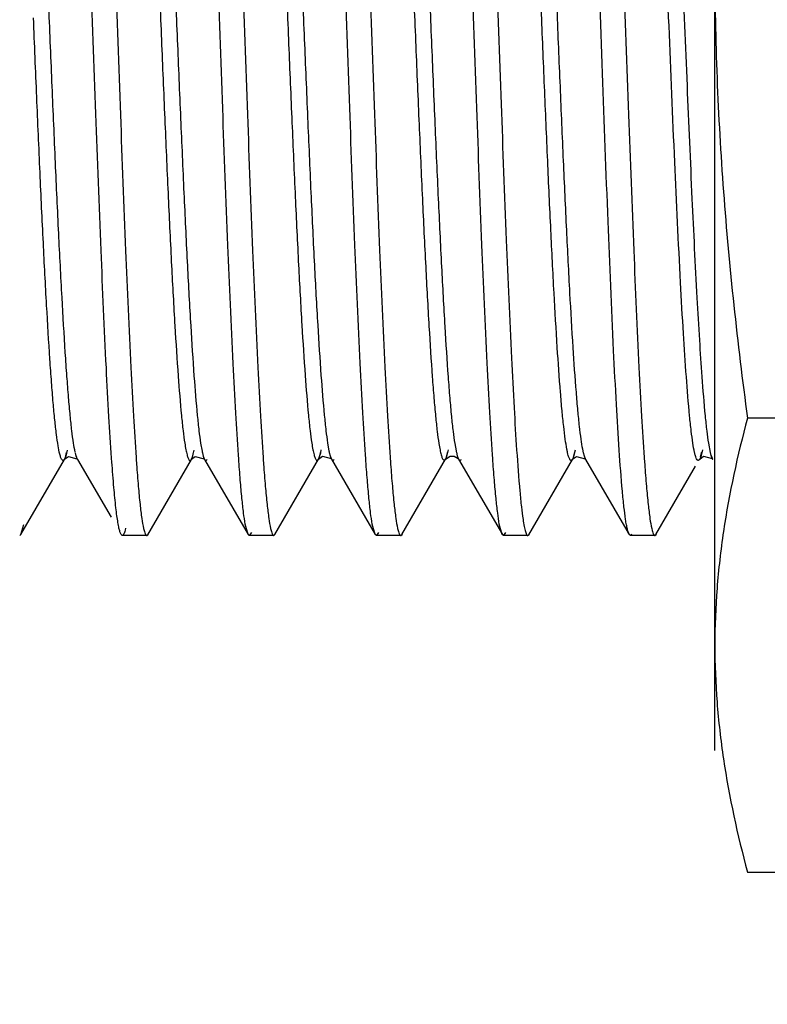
# Model space of a CAD drawing. Header units: inches. Extents: x 0 to 22, y 0 to 17.
# Tile 22 of 41: x 7.594 to 7.757, y 13.411 to 13.627. Entities that reach past the tile are written whole.
import ezdxf

# ---------------------------------------------------------------- set-up
doc = ezdxf.new("R2010")
doc.units = ezdxf.units.IN
doc.header["$LTSCALE"] = 1.21
doc.header["$MEASUREMENT"] = 0
doc.layers.get('0').update_dxf_attribs({"linetype": 'CONTINUOUS'})
doc.layers.add('DIMENSIONS', color=7, linetype='CONTINUOUS')
doc.styles.get("Standard").update_dxf_attribs({"font": 'txt', "width": 0.8})
doc.dimstyles.new('DIMSTYLE_2', dxfattribs={"dimtxt": 0.125, "dimasz": 0.18, "dimexe": 0.18, "dimexo": 0.0625, "dimgap": 0.09, "dimtad": 0, "dimtih": 1, "dimtoh": 1, "dimdec": 3, "dimzin": 4, "dimdsep": 46, "dimtxsty": 'STANDARD', "dimblk": '_FILLED', "dimblk1": '_FILLED', "dimblk2": '_FILLED', "dimcen": 0.09, "dimadec": 0, "dimazin": 0, "dimtp": 0.01, "dimtm": 0.01, "dimtfac": 1, "dimtdec": 3, "dimtofl": 0, "dimtmove": 0, "dimatfit": 3, "dimldrblk": '_FILLED', "dimfxl": 1, "dimtolj": 1, "dimtzin": 4, "dimarcsym": 0})

# ---------------------------------------------------------------- blocks, each defined once
blk = doc.blocks.new('_FILLED')
at = {"color": 0, "linetype": 'BYBLOCK'}
blk.add_solid([(0, 0), (-1, 0.1736111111), (-1, -0.1736111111)], dxfattribs=at)
blk = doc.blocks.new('*D14')
at = {"layer": 'DIMENSIONS', "color": 2, "linetype": 'CONTINUOUS'}
for p, q in [((6.515007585, 14.048753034), (6.515007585, 14.408753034)), ((7.742507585, 14.048753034), (6.390007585, 14.048753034)), ((7.742507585, 13.268753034), (6.390007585, 13.268753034)), ((6.515007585, 13.268753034), (6.515007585, 12.908753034))]:
    blk.add_line(p, q, dxfattribs=at)
at = {"layer": 'DIMENSIONS', "color": 2, "linetype": 'CONTINUOUS', "xscale": 0.18, "yscale": 0.18, "zscale": 0.18}
for p, rotation in [((6.515007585, 14.048753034), 270), ((6.515007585, 13.268753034), 90)]:
    blk.add_blockref('_FILLED', p, dxfattribs=dict(at, rotation=rotation))
at = {"layer": 'DIMENSIONS', "color": 2, "linetype": 'CONTINUOUS', "insert": (6.515007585, 13.721253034), "char_height": 0.125, "width": 1.225, "attachment_point": 2, "line_spacing_factor": 0.9}
blk.add_mtext('.780{\\Ftxt.shx;\\W1.000000;\\H0.125000; }[19.81]', dxfattribs=at)

msp = doc.modelspace()

# ---------------------------------------------------------------- linework, layer by layer
at = {"color": 7, "linetype": 'CONTINUOUS'}
for p, q in [((7.746007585, 13.466753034), (7.746007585, 13.810753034)), ((7.805007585, 13.5394487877), (7.7531373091, 13.5394487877)), ((7.7531373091, 13.4401445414), (7.805007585, 13.4401445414))]:
    msp.add_line(p, q, dxfattribs=at)
at = {"color": 9, "linetype": 'CONTINUOUS'}
for p, q in [((7.633592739, 13.5339865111), (7.6339019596, 13.5322389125)), ((7.6613528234, 13.5340120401), (7.6616555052, 13.5323005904)), ((7.6891437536, 13.5339053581), (7.6894366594, 13.5322913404)), ((7.7172937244, 13.5318749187), (7.7171277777, 13.5326748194)), ((7.7450489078, 13.5319133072), (7.7446725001, 13.5339550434)), ((7.6041262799, 13.5311741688), (7.6038468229, 13.5304629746)), ((7.6042885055, 13.5317828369), (7.6041262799, 13.5311741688)), ((7.6044371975, 13.5324664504), (7.6042885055, 13.5317828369)), ((7.6063937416, 13.5311622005), (7.6062141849, 13.5318481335)), ((7.6066783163, 13.5304439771), (7.6063937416, 13.5311622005)), ((7.6316080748, 13.5304635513), (7.631826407, 13.5309854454)), ((7.631826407, 13.5309854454), (7.6320613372, 13.5318383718)), ((7.6320613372, 13.5318383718), (7.6321997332, 13.532480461)), ((7.6339826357, 13.5318685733), (7.6341682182, 13.5311535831)), ((7.6341682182, 13.5311535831), (7.6344504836, 13.5304382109)), ((7.6593753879, 13.5304964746), (7.6593846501, 13.530512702)), ((7.6593846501, 13.530512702), (7.6596046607, 13.5310350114)), ((7.6596046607, 13.5310350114), (7.6598438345, 13.531899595)), ((7.6598438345, 13.531899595), (7.6599835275, 13.5325468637)), ((7.6617342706, 13.5319393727), (7.6619284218, 13.5311969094)), ((7.6619284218, 13.5311969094), (7.6622092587, 13.5304936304)), ((7.6622092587, 13.5304936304), (7.6622220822, 13.53047194)), ((7.687158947, 13.5305051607), (7.6871643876, 13.530514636)), ((7.6871643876, 13.530514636), (7.6873893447, 13.5310484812)), ((7.6873893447, 13.5310484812), (7.6874928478, 13.5313874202)), ((7.6874928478, 13.5313874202), (7.6876387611, 13.5319653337)), ((7.6895029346, 13.5319902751), (7.6896981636, 13.5312412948)), ((7.6896981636, 13.5312412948), (7.6899899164, 13.530506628)), ((7.6899899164, 13.530506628), (7.6900049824, 13.5304812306)), ((7.7150620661, 13.5307665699), (7.7149184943, 13.5304529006)), ((7.7155071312, 13.5324596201), (7.7150620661, 13.5307665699)), ((7.7174842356, 13.5311427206), (7.7172937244, 13.5318749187)), ((7.7177662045, 13.5304307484), (7.7174842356, 13.5311427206)), ((7.7426921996, 13.5305031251), (7.7426821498, 13.530485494)), ((7.7429113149, 13.5310240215), (7.7426921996, 13.5305031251)), ((7.7431468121, 13.5318733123), (7.7429113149, 13.5310240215)), ((7.7432904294, 13.5325374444), (7.7431468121, 13.5318733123)), ((7.7452144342, 13.5312678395), (7.7450489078, 13.5319133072)), ((7.7455193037, 13.5304816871), (7.7452144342, 13.5312678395)), ((7.7455313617, 13.5304612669), (7.7455193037, 13.5304816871)), ((7.6038468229, 13.5304629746), (7.6038370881, 13.530445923)), ((7.6066901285, 13.5304238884), (7.6066783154, 13.5304439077)), ((7.6315973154, 13.5304446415), (7.6316080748, 13.5304635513)), ((7.6344504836, 13.5304382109), (7.6344623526, 13.5304181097)), ((7.7149184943, 13.5304529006), (7.7149083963, 13.5304351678)), ((7.7177800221, 13.5304074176), (7.7177662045, 13.5304307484))]:
    msp.add_line(p, q, dxfattribs=at)
at = {"color": 6, "linetype": 'CONTINUOUS'}
for p, q in [((7.6042354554, 13.5319427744), (7.6039835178, 13.5308687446)), ((7.6065725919, 13.5305877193), (7.6066856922, 13.5304321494)), ((7.6142023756, 13.5298427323), (7.6141398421, 13.5307218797)), ((7.6319979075, 13.531956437), (7.6317459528, 13.5308775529)), ((7.634347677, 13.530579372), (7.6344601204, 13.530422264)), ((7.6419203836, 13.5305703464), (7.6418649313, 13.5313646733)), ((7.649812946, 13.5139783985), (7.6593753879, 13.5304964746)), ((7.6593720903, 13.5304864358), (7.6593846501, 13.530512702)), ((7.6597816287, 13.5320227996), (7.6595253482, 13.5309291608)), ((7.6621112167, 13.5306280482), (7.6622196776, 13.5304764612)), ((7.6622092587, 13.5304936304), (7.6717526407, 13.5140081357)), ((7.6622196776, 13.5304764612), (7.6622220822, 13.53047194)), ((7.6696871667, 13.5306159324), (7.6696307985, 13.5314245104)), ((7.6776053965, 13.5140038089), (7.687158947, 13.5305051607)), ((7.6871491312, 13.5304813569), (7.6871643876, 13.530514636)), ((7.6871643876, 13.530514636), (7.6881297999, 13.5311724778)), ((7.6875541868, 13.5319908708), (7.6872989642, 13.5309066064)), ((7.6881297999, 13.5311724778), (7.6890211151, 13.5311731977)), ((7.6890211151, 13.5311731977), (7.6899144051, 13.5306135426)), ((7.6899273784, 13.5306640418), (7.68969493, 13.5315098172)), ((7.6899144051, 13.5306135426), (7.6900049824, 13.5304812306)), ((7.6900049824, 13.5304812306), (7.6899273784, 13.5306640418)), ((7.6899899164, 13.530506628), (7.6995541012, 13.5139870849)), ((7.6974564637, 13.5306260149), (7.697397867, 13.5314672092)), ((7.715305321, 13.5319355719), (7.7150540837, 13.5308599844)), ((7.7176760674, 13.5305567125), (7.7177800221, 13.5304074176)), ((7.7426799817, 13.5304779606), (7.7426921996, 13.5305031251)), ((7.743088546, 13.532013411), (7.7428331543, 13.5309222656)), ((7.7454678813, 13.5306108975), (7.745298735, 13.5312231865)), ((7.7454150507, 13.5306235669), (7.7455275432, 13.5304683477)), ((7.7455313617, 13.5304612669), (7.7454678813, 13.5306108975)), ((7.5943133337, 13.5139828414), (7.6038371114, 13.5304422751)), ((7.6038333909, 13.5304350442), (7.6038468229, 13.5304629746)), ((7.6066783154, 13.5304439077), (7.6140112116, 13.517771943)), ((7.6066856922, 13.5304321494), (7.6066901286, 13.5304239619)), ((7.6220621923, 13.5139659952), (7.6315973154, 13.5304446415)), ((7.6315943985, 13.53043564), (7.6316080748, 13.5304635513)), ((7.6344504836, 13.5304382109), (7.6439673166, 13.5139903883)), ((7.6344601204, 13.530422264), (7.6344623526, 13.5304181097)), ((7.7053810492, 13.5139685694), (7.7149083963, 13.5304351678)), ((7.7149032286, 13.530421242), (7.7149184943, 13.5304529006)), ((7.7177662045, 13.5304307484), (7.7272842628, 13.5139796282)), ((7.7177800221, 13.5304074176), (7.7177811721, 13.5304052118)), ((7.733123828, 13.5139728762), (7.7418004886, 13.5289628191)), ((7.7455275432, 13.5304683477), (7.7455313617, 13.5304612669)), ((7.5943182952, 13.5139828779), (7.5949231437, 13.516180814)), ((7.6439670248, 13.5139928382), (7.6433520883, 13.5162643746)), ((7.6717269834, 13.514010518), (7.6711220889, 13.5162643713)), ((7.699509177, 13.5139894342), (7.6988920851, 13.5162643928)), ((7.59405065, 13.513753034), (7.5943186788, 13.51398283)), ((7.6161962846, 13.5139918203), (7.6159663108, 13.5145623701)), ((7.6164695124, 13.513753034), (7.6161961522, 13.5139920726)), ((7.6218206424, 13.513753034), (7.6164695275, 13.513753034)), ((7.6171785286, 13.5153561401), (7.6170830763, 13.5149535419)), ((7.6211199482, 13.5153212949), (7.6212255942, 13.5148855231)), ((7.6218206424, 13.513753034), (7.6220786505, 13.5139659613)), ((7.6220787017, 13.5139664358), (7.6222793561, 13.5144256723)), ((7.6442395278, 13.513753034), (7.6439671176, 13.5139903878)), ((7.6446977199, 13.5144241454), (7.6442394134, 13.5137549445)), ((7.6495906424, 13.513753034), (7.6442395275, 13.513753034)), ((7.6488906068, 13.5153184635), (7.6489956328, 13.5148855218)), ((7.6495906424, 13.513753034), (7.6498560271, 13.513978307)), ((7.6498561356, 13.5139787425), (7.6500493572, 13.5144256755)), ((7.6720095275, 13.513753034), (7.6717271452, 13.5140080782)), ((7.6724677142, 13.5144241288), (7.6720093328, 13.5137549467)), ((7.6773606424, 13.513753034), (7.6720095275, 13.513753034)), ((7.6766538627, 13.5153483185), (7.6767655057, 13.5148855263)), ((7.6773606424, 13.513753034), (7.6776406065, 13.5140037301)), ((7.677640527, 13.5140041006), (7.6778193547, 13.5144256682)), ((7.6997795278, 13.513753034), (7.6995090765, 13.5139869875)), ((7.7051306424, 13.513753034), (7.6997795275, 13.513753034)), ((7.7002377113, 13.5144241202), (7.6997796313, 13.5137549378)), ((7.7051306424, 13.513753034), (7.7053902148, 13.5139685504)), ((7.7275495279, 13.513753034), (7.7272833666, 13.5139796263)), ((7.7278790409, 13.5141002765), (7.7275494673, 13.5137543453)), ((7.7329006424, 13.513753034), (7.7275495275, 13.513753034)), ((7.7322046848, 13.5153003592), (7.7323056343, 13.5148855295)), ((7.7329006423, 13.513753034), (7.733162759, 13.5139727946)), ((7.7331628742, 13.5139732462), (7.733359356, 13.5144256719))]:
    msp.add_line(p, q, dxfattribs=at)
for points in [[(7.6038468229, 13.5304629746), (7.6046885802, 13.5310791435), (7.6065725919, 13.5305877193)], [(7.6066901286, 13.5304239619), (7.6066289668, 13.530567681), (7.6064558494, 13.5311894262)], [(7.6316080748, 13.5304635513), (7.6324345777, 13.5310743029), (7.634347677, 13.530579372)], [(7.6344623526, 13.5304181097), (7.6343997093, 13.530568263), (7.6342305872, 13.5311839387)], [(7.6593846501, 13.530512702), (7.6602376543, 13.531130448), (7.6621112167, 13.5306280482)], [(7.6622220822, 13.53047194), (7.662155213, 13.5306292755), (7.6619889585, 13.5312315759)], [(7.7149184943, 13.5304529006), (7.7157824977, 13.5310790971), (7.7176760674, 13.5305567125)], [(7.7177811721, 13.5304052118), (7.7177114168, 13.5305709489), (7.7175462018, 13.5311734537)], [(7.7426921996, 13.5305031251), (7.7435214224, 13.5311122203), (7.7454150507, 13.5306235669)]]:
    msp.add_lwpolyline(points, dxfattribs=at)
for centre, radius, start, end in [((8.1159562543, 13.5656059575), 0.4976894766, 184.0071042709, 184.1759886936), ((8.1436933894, 13.5656027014), 0.4976564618, 184.0075458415, 184.1758932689), ((8.1723948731, 13.5656724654), 0.4985905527, 184.0027672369, 184.1760876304), ((8.2268384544, 13.5655907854), 0.4974910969, 184.00824141, 184.1759080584)]:
    msp.add_arc(centre, radius, start, end, dxfattribs=at)
at = {"color": 9, "linetype": 'CONTINUOUS'}
for centre, radius, start, end in [((7.6527827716, 13.5361580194), 0.0192832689, 191.726414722, 192.8526172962), ((7.6801612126, 13.5361466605), 0.0189011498, 191.7407327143, 192.8614531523), ((7.6688471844, 13.5362630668), 0.01927677, 347.1177096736, 348.7886709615), ((7.7080220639, 13.5362248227), 0.018997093, 191.949944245, 192.8797168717)]:
    msp.add_arc(centre, radius, start, end, dxfattribs=at)
at = {"color": 6, "linetype": 'CONTINUOUS'}
for points, knots in [([(7.7251020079, 13.532434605), (7.7248777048, 13.5357705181), (7.7244454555, 13.543048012), (7.7236005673, 13.5597189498), (7.722592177, 13.5838570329), (7.7214253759, 13.6154550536), (7.720255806, 13.6488017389), (7.7190868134, 13.6813939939), (7.7180809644, 13.706957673), (7.7172444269, 13.7252036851), (7.7166497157, 13.7366099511), (7.716058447, 13.746171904), (7.7156181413, 13.7519041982), (7.7153823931, 13.7544292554)], [0, 0, 0, 0, 0.0451371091, 0.0984178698, 0.2253482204, 0.3712849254, 0.5252878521, 0.6758108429, 0.8115694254, 0.8706663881, 0.9223932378, 0.9657630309, 1, 1, 1, 1]), ([(7.6141398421, 13.5307218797), (7.6139281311, 13.5337349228), (7.6135192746, 13.5403168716), (7.6127198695, 13.5554527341), (7.6117640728, 13.5775280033), (7.6106597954, 13.6067184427), (7.6095515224, 13.6380531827), (7.608443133, 13.6694343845), (7.6073384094, 13.6987619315), (7.6063830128, 13.7210047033), (7.6055841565, 13.7363135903), (7.6051761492, 13.7429936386), (7.6049648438, 13.7460586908)], [0, 0, 0, 0, 0.0420406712, 0.0917851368, 0.210961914, 0.3495796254, 0.4983652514, 0.6473693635, 0.7866334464, 0.9068525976, 0.9572375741, 1, 1, 1, 1]), ([(7.6418649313, 13.5313646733), (7.6416537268, 13.534422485), (7.6412457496, 13.5410879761), (7.640447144, 13.5563692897), (7.6394921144, 13.578581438), (7.6383878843, 13.6078790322), (7.637279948, 13.6392412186), (7.6361721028, 13.6705707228), (7.6350680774, 13.6997725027), (7.6341129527, 13.7218678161), (7.6333137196, 13.7370293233), (7.6329054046, 13.743627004), (7.6326938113, 13.7466491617)], [0, 0, 0, 0, 0.0426721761, 0.0929677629, 0.2130349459, 0.3521896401, 0.5011375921, 0.6499303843, 0.7886302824, 0.9079743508, 0.9578226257, 1, 1, 1, 1]), ([(7.6696307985, 13.5314245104), (7.6694196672, 13.5344860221), (7.6690117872, 13.5411583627), (7.6682133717, 13.55645106), (7.6672584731, 13.5786729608), (7.6661543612, 13.6079768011), (7.6650465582, 13.6393381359), (7.6639388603, 13.6706603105), (7.6628349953, 13.6998493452), (7.6618799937, 13.7219312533), (7.6610807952, 13.7370803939), (7.6606725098, 13.7436714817), (7.6604609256, 13.7466902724)], [0, 0, 0, 0, 0.0427272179, 0.0930709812, 0.2132116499, 0.3524072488, 0.501363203, 0.6501332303, 0.7887838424, 0.9080579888, 0.9578657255, 1, 1, 1, 1]), ([(7.697397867, 13.5314672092), (7.6971869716, 13.5345289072), (7.6967794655, 13.541200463), (7.6959817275, 13.556487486), (7.6950275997, 13.5786958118), (7.6939243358, 13.6079781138), (7.6928173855, 13.6393144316), (7.6917105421, 13.6706132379), (7.6906075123, 13.6997855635), (7.6896532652, 13.7218597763), (7.6888548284, 13.7370092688), (7.6884469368, 13.743602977), (7.6882355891, 13.7466237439)], [0, 0, 0, 0, 0.0427513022, 0.093107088, 0.2132406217, 0.3523994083, 0.5013066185, 0.6500356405, 0.7886721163, 0.9079751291, 0.9578170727, 1, 1, 1, 1]), ([(7.6936119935, 13.7462570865), (7.6938207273, 13.7432449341), (7.6942246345, 13.7366790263), (7.6950141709, 13.7216299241), (7.69595985, 13.6997480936), (7.6970525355, 13.6708583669), (7.698149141, 13.6398672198), (7.6992459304, 13.6088035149), (7.7003392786, 13.579699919), (7.7012842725, 13.5575572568), (7.7020730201, 13.5422386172), (7.7024756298, 13.5355199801), (7.7026836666, 13.5324265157)], [0, 0, 0, 0, 0.0423218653, 0.0922041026, 0.2112283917, 0.3493155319, 0.4974340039, 0.6458954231, 0.7849990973, 0.9056599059, 0.9565417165, 1, 1, 1, 1]), ([(7.6103469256, 13.7456064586), (7.6105568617, 13.7425245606), (7.6109629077, 13.7358184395), (7.61175788, 13.7204849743), (7.6127093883, 13.6982588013), (7.613809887, 13.6689974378), (7.6149139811, 13.6377287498), (7.6160178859, 13.6065281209), (7.617117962, 13.5774663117), (7.6180696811, 13.5554835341), (7.6188659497, 13.5403997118), (7.6192726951, 13.5338349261), (7.6194834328, 13.5308273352)], [0, 0, 0, 0, 0.0431068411, 0.0937512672, 0.2142610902, 0.3535472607, 0.5023756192, 0.6508801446, 0.7892169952, 0.908217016, 0.9579268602, 1, 1, 1, 1]), ([(7.6381112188, 13.7456902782), (7.6383213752, 13.7426118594), (7.6387277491, 13.7359114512), (7.6395233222, 13.7205846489), (7.6404754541, 13.6983585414), (7.6415766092, 13.6690888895), (7.6426813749, 13.6378031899), (7.6437859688, 13.6065806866), (7.64488673, 13.5774963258), (7.6458390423, 13.5554962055), (7.6466358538, 13.5404011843), (7.6470428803, 13.533831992), (7.64725377, 13.5308225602)], [0, 0, 0, 0, 0.0430408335, 0.0936332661, 0.2140802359, 0.353352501, 0.5022047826, 0.6507564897, 0.7891476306, 0.9081933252, 0.9579184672, 1, 1, 1, 1]), ([(7.665880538, 13.7457001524), (7.6660906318, 13.7426233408), (7.6664968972, 13.735926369), (7.6672922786, 13.7206070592), (7.6682441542, 13.6983909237), (7.6693450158, 13.6691328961), (7.6704494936, 13.6378570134), (7.6715538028, 13.6066407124), (7.6726542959, 13.5775573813), (7.6736063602, 13.555554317), (7.6744028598, 13.5404535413), (7.6748097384, 13.5338802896), (7.6750205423, 13.5308685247)], [0, 0, 0, 0, 0.0430256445, 0.0936010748, 0.2140117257, 0.3532503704, 0.5020791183, 0.6506244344, 0.7890322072, 0.9081214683, 0.9578790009, 1, 1, 1, 1]), ([(7.721423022, 13.7456638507), (7.721633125, 13.7425841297), (7.7220394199, 13.7358814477), (7.7228348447, 13.7205514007), (7.7237868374, 13.6983235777), (7.7248878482, 13.6690543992), (7.7259924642, 13.6377720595), (7.7270969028, 13.6065549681), (7.7281975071, 13.577477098), (7.7291496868, 13.5554826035), (7.729946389, 13.540391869), (7.7303533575, 13.5338246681), (7.7305642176, 13.5308161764)], [0, 0, 0, 0, 0.043062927, 0.0936736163, 0.2141453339, 0.35342742, 0.5022766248, 0.6508154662, 0.7891877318, 0.9082125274, 0.957927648, 1, 1, 1, 1]), ([(7.6433520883, 13.5162643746), (7.6432097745, 13.5170672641), (7.642947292, 13.5189406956), (7.6425993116, 13.5221413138), (7.6422485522, 13.5261046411), (7.6420312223, 13.5289996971), (7.6419203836, 13.5305703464)], [0, 0, 0, 0, 0.1700897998, 0.3944140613, 0.6715547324, 1, 1, 1, 1]), ([(7.6711220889, 13.5162643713), (7.6709794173, 13.5170693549), (7.6707163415, 13.5189481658), (7.6703675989, 13.5221585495), (7.6700160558, 13.5261349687), (7.669798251, 13.5290398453), (7.6696871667, 13.5306159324)], [0, 0, 0, 0, 0.1699927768, 0.3942885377, 0.6714635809, 1, 1, 1, 1]), ([(7.6988920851, 13.5162643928), (7.6987492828, 13.5170698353), (7.6984860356, 13.5189498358), (7.6981371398, 13.52216238), (7.697785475, 13.5261416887), (7.6975675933, 13.5290487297), (7.6974564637, 13.5306260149)], [0, 0, 0, 0, 0.1699726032, 0.3942620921, 0.6714441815, 1, 1, 1, 1]), ([(7.7026836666, 13.5324265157), (7.7028848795, 13.5294345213), (7.7031880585, 13.5252956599), (7.7036855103, 13.5202625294), (7.7039382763, 13.5182188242), (7.704072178, 13.5173205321)], [0, 0, 0, 0, 0.5929312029, 0.8204219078, 1, 1, 1, 1]), ([(7.7264905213, 13.5173241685), (7.7263566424, 13.5182228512), (7.7261038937, 13.5202673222), (7.725606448, 13.5253019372), (7.7253032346, 13.5294418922), (7.7251020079, 13.532434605)], [0, 0, 0, 0, 0.1796013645, 0.4070999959, 1, 1, 1, 1]), ([(7.6159663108, 13.5145623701), (7.6158780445, 13.5148462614), (7.615715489, 13.5155226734), (7.6155012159, 13.5166947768), (7.615285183, 13.5181691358), (7.6149719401, 13.5207256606), (7.6145950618, 13.524649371), (7.6143361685, 13.5279849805), (7.6142023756, 13.5298427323)], [0, 0, 0, 0, 0.0579223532, 0.1353241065, 0.2321330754, 0.3481795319, 0.6371162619, 1, 1, 1, 1]), ([(7.6195881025, 13.5293640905), (7.6197056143, 13.5277558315), (7.6199349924, 13.5248238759), (7.6203075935, 13.5208644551), (7.6206766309, 13.5177880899), (7.6209591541, 13.5160383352), (7.6211199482, 13.5153212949)], [0, 0, 0, 0, 0.3422783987, 0.6242357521, 0.8440214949, 1, 1, 1, 1]), ([(7.6473581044, 13.5293640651), (7.6474756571, 13.5277552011), (7.6477051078, 13.5248222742), (7.6480778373, 13.5208617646), (7.6484470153, 13.517785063), (7.6487296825, 13.5160353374), (7.6488906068, 13.5153184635)], [0, 0, 0, 0, 0.3423373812, 0.6243153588, 0.8440816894, 1, 1, 1, 1]), ([(7.6751281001, 13.5293641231), (7.6752451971, 13.5277616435), (7.6754738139, 13.5248389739), (7.6758450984, 13.5208899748), (7.6762128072, 13.5178168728), (7.6764941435, 13.5160668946), (7.6766538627, 13.5153483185)], [0, 0, 0, 0, 0.3417170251, 0.6234770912, 0.8434467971, 1, 1, 1, 1]), ([(7.7306681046, 13.5293640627), (7.7307859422, 13.5277512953), (7.7310159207, 13.5248121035), (7.7313895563, 13.5208445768), (7.73175963, 13.5177657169), (7.73204306, 13.5160161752), (7.7322046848, 13.5153003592)], [0, 0, 0, 0, 0.3427184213, 0.6248304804, 0.8444720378, 1, 1, 1, 1]), ([(7.704072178, 13.5173205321), (7.7041497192, 13.5168003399), (7.7042681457, 13.5160747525), (7.7044567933, 13.5151865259), (7.7045869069, 13.514683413), (7.7047148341, 13.5142892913), (7.7048441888, 13.514004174), (7.704968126, 13.5138174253), (7.7050826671, 13.5137546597), (7.7051306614, 13.5137543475)], [0, 0, 0, 0, 0.4147583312, 0.5794716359, 0.7159160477, 0.8244396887, 0.9058311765, 0.9621506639, 1, 1, 1, 1]), ([(7.7272833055, 13.5139822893), (7.7271984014, 13.5141270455), (7.7270501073, 13.5145175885), (7.7268598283, 13.5152329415), (7.7266674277, 13.5161957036), (7.726550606, 13.516920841), (7.7264905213, 13.5173241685)], [0, 0, 0, 0, 0.1460978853, 0.3605383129, 0.6450001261, 1, 1, 1, 1]), ([(7.6170830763, 13.5149535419), (7.6170379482, 13.5147769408), (7.6169512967, 13.5144714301), (7.6168205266, 13.5141264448), (7.6167077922, 13.5139287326), (7.6166191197, 13.5138123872), (7.6165267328, 13.513753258), (7.616469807, 13.5137532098)], [0, 0, 0, 0, 0.3916927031, 0.6819438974, 0.7908719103, 0.8776722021, 1, 1, 1, 1]), ([(7.6212255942, 13.5148855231), (7.6212694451, 13.5147193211), (7.6213536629, 13.5144315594), (7.6214807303, 13.5141068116), (7.6215899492, 13.5139207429), (7.6216765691, 13.5138104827), (7.6217657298, 13.5137552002), (7.6218207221, 13.5137549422)], [0, 0, 0, 0, 0.389485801, 0.6789435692, 0.7880319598, 0.875391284, 1, 1, 1, 1]), ([(7.6489956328, 13.5148855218), (7.6490394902, 13.5147193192), (7.6491237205, 13.5144315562), (7.6492508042, 13.5141068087), (7.6493600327, 13.5139207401), (7.6494466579, 13.5138104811), (7.6495358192, 13.5137551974), (7.6495908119, 13.5137549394)], [0, 0, 0, 0, 0.3894843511, 0.6789428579, 0.7880321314, 0.8753923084, 1, 1, 1, 1]), ([(7.6767655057, 13.5148855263), (7.6768093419, 13.5147193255), (7.6768935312, 13.5144315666), (7.6770205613, 13.5141068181), (7.6771297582, 13.5139207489), (7.6772163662, 13.513810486), (7.6773055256, 13.5137552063), (7.6773605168, 13.5137549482)], [0, 0, 0, 0, 0.389489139, 0.6789452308, 0.7880316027, 0.8753889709, 1, 1, 1, 1]), ([(7.7323056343, 13.5148855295), (7.7323494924, 13.5147193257), (7.7324337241, 13.5144315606), (7.7325608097, 13.5141068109), (7.7326700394, 13.513920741), (7.7327566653, 13.5138104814), (7.7328458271, 13.5137551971), (7.73290082, 13.5137549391)], [0, 0, 0, 0, 0.3894844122, 0.6789430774, 0.7880324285, 0.8753926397, 1, 1, 1, 1])]:
    msp.add_open_spline(points, degree=3, knots=knots, dxfattribs=at)
at = {"color": 9, "linetype": 'CONTINUOUS'}
for points, knots in [([(7.6185842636, 13.743532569), (7.6187225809, 13.74265084), (7.6189854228, 13.7406506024), (7.6194997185, 13.7357580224), (7.6201088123, 13.7280636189), (7.6208090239, 13.7171151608), (7.6215146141, 13.7041028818), (7.6222236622, 13.6893533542), (7.6229329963, 13.6732450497), (7.6236442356, 13.656211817), (7.6243561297, 13.6387223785), (7.625068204, 13.621244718), (7.6257802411, 13.6042335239), (7.6264906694, 13.5881285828), (7.6271986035, 13.5733586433), (7.6279010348, 13.5603380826), (7.6286024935, 13.5494174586), (7.6292148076, 13.5417643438), (7.6297295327, 13.5368861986), (7.6299911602, 13.5348777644), (7.6301286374, 13.5339865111)], [0, 0, 0, 0, 0.0127558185, 0.0288256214, 0.0703073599, 0.1230544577, 0.1856208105, 0.2565496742, 0.3340983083, 0.4160639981, 0.5002014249, 0.5842650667, 0.6660626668, 0.7435389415, 0.814660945, 0.8773972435, 0.9298969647, 0.9710596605, 0.9871115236, 1, 1, 1, 1]), ([(7.6220483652, 13.743532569), (7.6221866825, 13.74265084), (7.6224495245, 13.7406506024), (7.6229638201, 13.7357580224), (7.6235729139, 13.7280636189), (7.6242731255, 13.7171151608), (7.6249787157, 13.7041028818), (7.6256877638, 13.6893533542), (7.6263970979, 13.6732450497), (7.6271083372, 13.656211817), (7.6278202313, 13.6387223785), (7.6285323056, 13.621244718), (7.6292443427, 13.6042335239), (7.6299547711, 13.5881285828), (7.6306627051, 13.5733586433), (7.6313651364, 13.5603380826), (7.6320665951, 13.5494174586), (7.6326789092, 13.5417643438), (7.6331936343, 13.5368861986), (7.6334552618, 13.5348777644), (7.633592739, 13.5339865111)], [0, 0, 0, 0, 0.0127558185, 0.0288256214, 0.0703073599, 0.1230544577, 0.1856208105, 0.2565496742, 0.3340983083, 0.4160639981, 0.5002014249, 0.5842650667, 0.6660626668, 0.7435389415, 0.814660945, 0.8773972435, 0.9298969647, 0.9710596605, 0.9871115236, 1, 1, 1, 1]), ([(7.646352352, 13.7435517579), (7.6464901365, 13.7426603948), (7.6467516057, 13.7406482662), (7.6472654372, 13.7357576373), (7.6478759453, 13.72809481), (7.6485772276, 13.7171852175), (7.6492815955, 13.7041911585), (7.6499881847, 13.6894445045), (7.6506977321, 13.6733456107), (7.6514088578, 13.6563396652), (7.6521206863, 13.6388763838), (7.6528324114, 13.6214076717), (7.6535434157, 13.6043878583), (7.6542527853, 13.5882730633), (7.6549595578, 13.573509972), (7.6556647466, 13.5604919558), (7.6563657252, 13.5495472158), (7.656975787, 13.5418486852), (7.6574893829, 13.5369313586), (7.6577508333, 13.534908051), (7.6578887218, 13.5340120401)], [0, 0, 0, 0, 0.0128911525, 0.0289931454, 0.0702817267, 0.1227457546, 0.1852401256, 0.2562695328, 0.3337543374, 0.4155572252, 0.4995401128, 0.5835563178, 0.6654366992, 0.7430086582, 0.8141003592, 0.8766800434, 0.9293390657, 0.9708484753, 0.9870429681, 1, 1, 1, 1]), ([(7.6498164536, 13.7435517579), (7.6499542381, 13.7426603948), (7.6502157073, 13.7406482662), (7.6507295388, 13.7357576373), (7.6513400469, 13.72809481), (7.6520413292, 13.7171852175), (7.6527456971, 13.7041911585), (7.6534522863, 13.6894445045), (7.6541618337, 13.6733456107), (7.6548729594, 13.6563396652), (7.6555847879, 13.6388763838), (7.656296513, 13.6214076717), (7.6570075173, 13.6043878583), (7.6577168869, 13.5882730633), (7.6584236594, 13.573509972), (7.6591288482, 13.5604919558), (7.6598298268, 13.5495472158), (7.6604398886, 13.5418486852), (7.6609534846, 13.5369313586), (7.6612149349, 13.534908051), (7.6613528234, 13.5340120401)], [0, 0, 0, 0, 0.0128911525, 0.0289931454, 0.0702817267, 0.1227457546, 0.1852401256, 0.2562695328, 0.3337543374, 0.4155572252, 0.4995401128, 0.5835563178, 0.6654366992, 0.7430086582, 0.8141003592, 0.8766800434, 0.9293390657, 0.9708484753, 0.9870429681, 1, 1, 1, 1]), ([(7.6741351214, 13.7434252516), (7.6742723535, 13.7425279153), (7.6745339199, 13.7405082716), (7.6750487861, 13.7356077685), (7.6756617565, 13.7279209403), (7.6763620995, 13.7169569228), (7.6770645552, 13.7038966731), (7.6777728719, 13.6891006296), (7.6784835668, 13.67298069), (7.679195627, 13.6559585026), (7.6799075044, 13.6384732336), (7.6806193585, 13.6209837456), (7.6813304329, 13.6039635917), (7.6820400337, 13.5878804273), (7.6827492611, 13.5731600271), (7.6834554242, 13.5601770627), (7.6840667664, 13.5505964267), (7.6845712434, 13.5440488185), (7.6849255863, 13.5400663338), (7.6852784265, 13.5367538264), (7.6855413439, 13.5347764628), (7.685679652, 13.5339053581)], [0, 0, 0, 0, 0.0129754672, 0.0291028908, 0.0704296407, 0.1231843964, 0.1861386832, 0.2573771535, 0.334917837, 0.4167771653, 0.5009015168, 0.5850557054, 0.6669752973, 0.7443961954, 0.8151685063, 0.8776286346, 0.9302453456, 0.9523857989, 0.9714949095, 0.9873926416, 1, 1, 1, 1]), ([(7.677599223, 13.7434252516), (7.6777364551, 13.7425279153), (7.6779980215, 13.7405082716), (7.6785128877, 13.7356077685), (7.6791258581, 13.7279209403), (7.6798262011, 13.7169569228), (7.6805286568, 13.7038966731), (7.6812369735, 13.6891006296), (7.6819476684, 13.67298069), (7.6826597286, 13.6559585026), (7.683371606, 13.6384732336), (7.6840834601, 13.6209837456), (7.6847945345, 13.6039635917), (7.6855041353, 13.5878804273), (7.6862133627, 13.5731600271), (7.6869195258, 13.5601770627), (7.687530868, 13.5505964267), (7.688035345, 13.5440488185), (7.688389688, 13.5400663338), (7.6887425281, 13.5367538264), (7.6890054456, 13.5347764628), (7.6891437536, 13.5339053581)], [0, 0, 0, 0, 0.0129754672, 0.0291028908, 0.0704296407, 0.1231843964, 0.1861386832, 0.2573771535, 0.334917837, 0.4167771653, 0.5009015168, 0.5850557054, 0.6669752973, 0.7443961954, 0.8151685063, 0.8776286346, 0.9302453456, 0.9523857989, 0.9714949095, 0.9873926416, 1, 1, 1, 1]), ([(7.7397761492, 13.5485039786), (7.7395443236, 13.551662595), (7.7390954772, 13.5585286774), (7.7382186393, 13.5741711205), (7.7371767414, 13.5965954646), (7.7359654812, 13.625608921), (7.7347511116, 13.6556848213), (7.7337156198, 13.6803133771), (7.7328598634, 13.6987191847), (7.7322383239, 13.7108612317), (7.731618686, 13.7215257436), (7.7310030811, 13.7305157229), (7.7304669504, 13.7368806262), (7.7300184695, 13.7410019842), (7.7297905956, 13.74272481), (7.7296717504, 13.7434972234)], [0, 0, 0, 0, 0.0486549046, 0.1057024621, 0.2406832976, 0.3935159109, 0.5518118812, 0.7031020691, 0.7722064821, 0.8348765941, 0.8898783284, 0.9363141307, 0.9733077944, 0.9879941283, 1, 1, 1, 1]), ([(7.7136636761, 13.5326748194), (7.7135270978, 13.533394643), (7.7132716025, 13.5350525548), (7.712930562, 13.5378582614), (7.7125870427, 13.541283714), (7.7120943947, 13.5470308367), (7.7114988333, 13.5556107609), (7.7108177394, 13.5674282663), (7.7101326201, 13.5810417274), (7.7094440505, 13.5960890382), (7.7087537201, 13.6121888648), (7.7078294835, 13.6346135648), (7.7069245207, 13.6570922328), (7.7059924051, 13.6790544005), (7.7053041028, 13.694276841), (7.7046161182, 13.708104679), (7.7039330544, 13.7202109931), (7.7032561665, 13.7303003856), (7.7027496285, 13.736318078), (7.702472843, 13.7389386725)], [0, 0, 0, 0, 0.0106385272, 0.0243461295, 0.0410378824, 0.0606232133, 0.1081005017, 0.1659138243, 0.2325002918, 0.3060207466, 0.3846334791, 0.4664890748, 0.6319103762, 0.7112945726, 0.7856731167, 0.8531698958, 0.91232671, 0.961736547, 1, 1, 1, 1]), ([(7.7171277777, 13.5326748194), (7.7169911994, 13.533394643), (7.7167357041, 13.5350525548), (7.7163946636, 13.5378582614), (7.7160511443, 13.541283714), (7.7155584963, 13.5470308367), (7.7149629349, 13.5556107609), (7.7142818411, 13.5674282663), (7.7135967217, 13.5810417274), (7.7129081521, 13.5960890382), (7.7122178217, 13.6121888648), (7.7112935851, 13.6346135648), (7.7103886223, 13.6570922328), (7.7094565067, 13.6790544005), (7.7087682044, 13.694276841), (7.7080802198, 13.708104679), (7.707397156, 13.7202109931), (7.7067202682, 13.7303003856), (7.7062137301, 13.736318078), (7.7059369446, 13.7389386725)], [0, 0, 0, 0, 0.0106385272, 0.0243461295, 0.0410378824, 0.0606232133, 0.1081005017, 0.1659138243, 0.2325002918, 0.3060207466, 0.3846334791, 0.4664890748, 0.6319103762, 0.7112945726, 0.7856731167, 0.8531698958, 0.91232671, 0.961736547, 1, 1, 1, 1]), ([(7.7432402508, 13.5485039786), (7.7430441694, 13.5511755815), (7.7426615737, 13.5569273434), (7.7419095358, 13.5699020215), (7.7410079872, 13.588452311), (7.7399618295, 13.6126859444), (7.7392686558, 13.6296960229), (7.7389115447, 13.638458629)], [0, 0, 0, 0, 0.089231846, 0.1920130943, 0.4329157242, 0.7078707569, 1, 1, 1, 1]), ([(7.6061733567, 13.5320289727), (7.6060291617, 13.5326838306), (7.6057654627, 13.5342300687), (7.6054173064, 13.5368921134), (7.6050662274, 13.5402201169), (7.6047125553, 13.5441941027), (7.6043578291, 13.54879262), (7.603859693, 13.5560806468), (7.603252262, 13.5664866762), (7.6025482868, 13.5803301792), (7.6018430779, 13.595708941), (7.6011360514, 13.6122207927), (7.6006694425, 13.6235604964), (7.6004329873, 13.6293465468)], [0, 0, 0, 0, 0.0206274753, 0.0482127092, 0.0825865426, 0.1235615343, 0.1709423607, 0.22446457, 0.3482787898, 0.4915933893, 0.6508702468, 0.8218595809, 1, 1, 1, 1]), ([(7.6028084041, 13.5316057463), (7.6026608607, 13.5321951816), (7.6023962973, 13.5336155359), (7.6020492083, 13.536092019), (7.6016989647, 13.5392405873), (7.6013455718, 13.5430409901), (7.6009908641, 13.5474731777), (7.6004914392, 13.5545593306), (7.5998835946, 13.5647420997), (7.5991797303, 13.5783548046), (7.5984743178, 13.5935560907), (7.5977671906, 13.6099481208), (7.5973012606, 13.6212282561), (7.5970650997, 13.6269946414)], [0, 0, 0, 0, 0.0190670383, 0.0452794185, 0.0784740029, 0.1184627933, 0.1650481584, 0.217996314, 0.3413746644, 0.4851428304, 0.6457295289, 0.8189001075, 1, 1, 1, 1]), ([(7.7412083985, 13.5339550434), (7.7410716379, 13.5348396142), (7.7408120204, 13.5368353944), (7.7403016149, 13.5416827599), (7.7399856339, 13.5456497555), (7.7397761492, 13.5485039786)], [0, 0, 0, 0, 0.1836437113, 0.4128237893, 1, 1, 1, 1]), ([(7.7446725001, 13.5339550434), (7.7445357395, 13.5348396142), (7.744276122, 13.5368353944), (7.7437657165, 13.5416827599), (7.7434497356, 13.5456497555), (7.7432402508, 13.5485039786)], [0, 0, 0, 0, 0.1836437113, 0.4128237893, 1, 1, 1, 1]), ([(7.6301286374, 13.5339865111), (7.630203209, 13.5335030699), (7.6303463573, 13.532646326), (7.6305863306, 13.5315366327), (7.6307966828, 13.5308237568), (7.6309797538, 13.5304355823), (7.6310739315, 13.5303019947), (7.6311233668, 13.5302554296)], [0, 0, 0, 0, 0.3771629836, 0.6693011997, 0.875826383, 0.9476361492, 1, 1, 1, 1]), ([(7.6578887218, 13.5340120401), (7.6579635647, 13.5335257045), (7.6581069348, 13.5326680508), (7.6583492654, 13.5315616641), (7.658562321, 13.5308567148), (7.6587475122, 13.5304756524), (7.6588424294, 13.5303449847), (7.6588920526, 13.5302994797)], [0, 0, 0, 0, 0.380772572, 0.6724119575, 0.8768662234, 0.9478987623, 1, 1, 1, 1]), ([(7.685679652, 13.5339053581), (7.6857543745, 13.5334347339), (7.6858977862, 13.5326035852), (7.6861394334, 13.531530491), (7.6863518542, 13.5308453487), (7.6865363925, 13.5304750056), (7.686631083, 13.5303483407), (7.6866804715, 13.5303045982)], [0, 0, 0, 0, 0.3793259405, 0.6709089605, 0.8760374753, 0.9474820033, 1, 1, 1, 1]), ([(7.7149083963, 13.5304351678), (7.7148848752, 13.5303945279), (7.7148387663, 13.5303228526), (7.7147612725, 13.5302361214), (7.7146815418, 13.5301817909), (7.7145649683, 13.5301574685), (7.714447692, 13.5302284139), (7.7143561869, 13.5303405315), (7.7142424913, 13.5305263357), (7.7141094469, 13.5308486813), (7.7139576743, 13.5313384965), (7.7138053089, 13.5319614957), (7.7137115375, 13.5324225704), (7.7136636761, 13.5326748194)], [0, 0, 0, 0, 0.0444141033, 0.0803642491, 0.1093693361, 0.1343290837, 0.1887505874, 0.2261683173, 0.2723966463, 0.3936388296, 0.5550279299, 0.7571480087, 1, 1, 1, 1]), ([(7.7426821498, 13.530485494), (7.7426547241, 13.5304381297), (7.7426011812, 13.530356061), (7.7425093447, 13.5302605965), (7.7424110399, 13.5302092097), (7.7423068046, 13.5302139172), (7.7422098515, 13.5302730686), (7.7420714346, 13.5304296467), (7.7419131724, 13.53075608), (7.7417357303, 13.5312871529), (7.7414675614, 13.5323684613), (7.7413123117, 13.5332829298), (7.7412083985, 13.5339550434)], [0, 0, 0, 0, 0.0369205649, 0.0658044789, 0.0886613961, 0.1093895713, 0.1330115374, 0.1631698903, 0.2494287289, 0.3747758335, 0.5412221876, 1, 1, 1, 1]), ([(7.6038370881, 13.530445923), (7.6038006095, 13.5303830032), (7.6037318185, 13.5302801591), (7.6035942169, 13.5301698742), (7.6034333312, 13.5301795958), (7.6033000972, 13.5303023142), (7.6031755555, 13.530500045), (7.6030501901, 13.530787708), (7.6029243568, 13.5311648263), (7.6028476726, 13.5314488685), (7.6028084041, 13.5316057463)], [0, 0, 0, 0, 0.1046312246, 0.1785602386, 0.2403008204, 0.3179124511, 0.4280817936, 0.577044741, 0.7673471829, 1, 1, 1, 1]), ([(7.6588920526, 13.5302994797), (7.6589264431, 13.5302679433), (7.6590025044, 13.5302148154), (7.6591492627, 13.530228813), (7.6592743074, 13.5303373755), (7.6593406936, 13.5304365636), (7.6593753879, 13.5304964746)], [0, 0, 0, 0, 0.2260956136, 0.4218562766, 0.6645384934, 1, 1, 1, 1]), ([(7.6866804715, 13.5303045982), (7.6867146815, 13.5302742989), (7.686790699, 13.530223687), (7.6869351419, 13.5302397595), (7.6870587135, 13.5303474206), (7.6871245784, 13.5304458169), (7.687158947, 13.5305051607)], [0, 0, 0, 0, 0.2239639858, 0.4202038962, 0.6639097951, 1, 1, 1, 1]), ([(7.6900049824, 13.5304812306), (7.6900712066, 13.5303723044), (7.6901889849, 13.5302136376), (7.6903733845, 13.530239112), (7.6904832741, 13.5303025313), (7.69054666, 13.5303848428), (7.6905867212, 13.5304460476)], [0, 0, 0, 0, 0.5047229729, 0.6015879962, 0.7103764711, 1, 1, 1, 1]), ([(7.6311233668, 13.5302554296), (7.6311569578, 13.530223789), (7.6312309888, 13.5301701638), (7.6313755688, 13.5301822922), (7.6314983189, 13.530288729), (7.6315633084, 13.5303858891), (7.6315973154, 13.5304446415)], [0, 0, 0, 0, 0.2277240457, 0.4230774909, 0.6650011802, 1, 1, 1, 1]), ([(7.6344623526, 13.5304181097), (7.6345021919, 13.5303519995), (7.6345741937, 13.5302431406), (7.6347524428, 13.5301512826), (7.6349304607, 13.5302414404), (7.6350029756, 13.5303487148), (7.6350429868, 13.5304137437)], [0, 0, 0, 0, 0.298996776, 0.501895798, 0.7042343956, 1, 1, 1, 1]), ([(7.6622220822, 13.53047194), (7.6622612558, 13.5304070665), (7.6623336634, 13.5303004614), (7.6624733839, 13.5302165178), (7.6625778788, 13.5302262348), (7.662684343, 13.5302801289), (7.6627463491, 13.5303551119), (7.6627852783, 13.5304108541)], [0, 0, 0, 0, 0.3085640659, 0.5216280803, 0.617530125, 0.7231674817, 1, 1, 1, 1])]:
    msp.add_open_spline(points, degree=3, knots=knots, dxfattribs=at)
at = {"color": 7, "linetype": 'CONTINUOUS'}
for points, knots in [([(7.746007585, 13.638753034), (7.746007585, 13.6304505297), (7.7463323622, 13.613843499), (7.7482315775, 13.580683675), (7.7509325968, 13.5559049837), (7.7531373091, 13.5394487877)], [0, 0, 0, 0, 0.2500124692, 0.5000287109, 1, 1, 1, 1]), ([(7.7531373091, 13.5394487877), (7.7509533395, 13.5312981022), (7.7482470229, 13.5189441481), (7.7463341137, 13.5022787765), (7.746007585, 13.4939502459), (7.746007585, 13.4897966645)], [0, 0, 0, 0, 0.503382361, 0.7522176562, 1, 1, 1, 1]), ([(7.746007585, 13.4897966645), (7.746007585, 13.4856430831), (7.7463341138, 13.4773145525), (7.7482470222, 13.4606491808), (7.7509533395, 13.4482952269), (7.7531373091, 13.4401445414)], [0, 0, 0, 0, 0.2477823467, 0.496617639, 1, 1, 1, 1])]:
    msp.add_open_spline(points, degree=3, knots=knots, dxfattribs=at)

# ---------------------------------------------------------------- dimensions: what is measured, and where the dimension line sits
at = {"layer": 'DIMENSIONS', "color": 2, "linetype": 'CONTINUOUS'}
dim = msp.add_linear_dim(base=(6.515007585, 13.268753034), p1=(7.742507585, 14.048753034), p2=(7.742507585, 13.268753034), angle=270, dimstyle='DIMSTYLE_2', dxfattribs=at)
dim.commit()
dim.dimension.update_dxf_attribs({"geometry": '*D14', "text_midpoint": (6.390007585, 13.658753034), "dimtype": 160})

doc.saveas('drawing.dxf')
